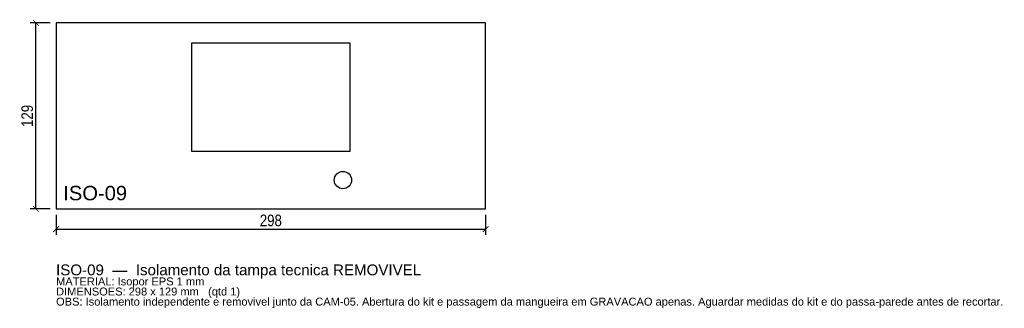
# Model space of a CAD drawing. Header units: millimetres. Extents: x -25 to 658, y -69 to 131.
import ezdxf

# ---------------------------------------------------------------- set-up
doc = ezdxf.new("R2010")
doc.units = ezdxf.units.MM
for name, color, linetype in [('CORTE', 1, 'Continuous'), ('COTA', 4, 'Continuous'), ('GRAVACAO', 3, 'Continuous'), ('TEXTO', 7, 'Continuous')]:
    doc.layers.add(name, color=color, linetype=linetype)
doc.styles.add('ARIAL', font='arial.ttf')
doc.styles.add('OpenSansCondensed-Light', font='OpenSansCondensed-Light.ttf')
doc.dimstyles.new('EZDXF', dxfattribs={"dimtxt": 8, "dimasz": 4, "dimexe": 4, "dimexo": 4, "dimgap": 2, "dimtad": 1, "dimdec": 0, "dimdsep": 46, "dimtxsty": 'OpenSansCondensed-Light', "dimblk": 'ARCHTICK', "dimcen": 2.5, "dimclrd": 4, "dimclre": 4, "dimclrt": 4, "dimazin": 3, "dimtfac": 0.5, "dimtmove": 2, "dimatfit": 3})

# ---------------------------------------------------------------- blocks, each defined once
blk = doc.blocks.new('_ARCHTICK')
at = {"color": 0, "linetype": 'BYBLOCK', "const_width": 0.15}
blk.add_lwpolyline([(-0.5, -0.5), (0.5, 0.5)], dxfattribs=at)

msp = doc.modelspace()

# ---------------------------------------------------------------- linework, layer by layer
at = {"layer": 'CORTE'}
msp.add_lwpolyline([(0, 0), (298, 0), (298, 129), (0, 129)], close=True, dxfattribs=at)
at = {"layer": 'GRAVACAO'}
msp.add_lwpolyline([(94, 40), (204, 40), (204, 115), (94, 115)], close=True, dxfattribs=at)
msp.add_circle((199, 20), 6, dxfattribs=at)

# ---------------------------------------------------------------- texts
at = {"layer": 'GRAVACAO', "style": 'ARIAL'}
msp.add_text('ISO-09', height=10, dxfattribs=at).set_placement((5, 6))
at = {"layer": 'TEXTO', "style": 'ARIAL'}
for s, height, p in [('ISO-09  —  Isolamento da tampa tecnica REMOVIVEL', 7.5, (0, -46)), ('MATERIAL: Isopor EPS 1 mm', 5.5, (0, -53)), ('DIMENSOES: 298 x 129 mm   (qtd 1)', 5.5, (0, -60)), ('OBS: Isolamento independente e removivel junto da CAM-05. Abertura do kit e passagem da mangueira em GRAVACAO apenas. Aguardar medidas do kit e do passa-parede antes de recortar.', 5.5, (0, -67))]:
    msp.add_text(s, height=height, dxfattribs=at).set_placement(p)

# ---------------------------------------------------------------- dimensions: what is measured, and where the dimension line sits
at = {"layer": 'COTA'}
msp.add_linear_dim(base=(-14, 0), p1=(0, 0), p2=(0, 129), angle=90, dimstyle='EZDXF', dxfattribs=at).render()
msp.add_linear_dim(base=(0, -14), p1=(0, 0), p2=(298, 0), dimstyle='EZDXF', dxfattribs=at).render()

doc.saveas('drawing.dxf')
